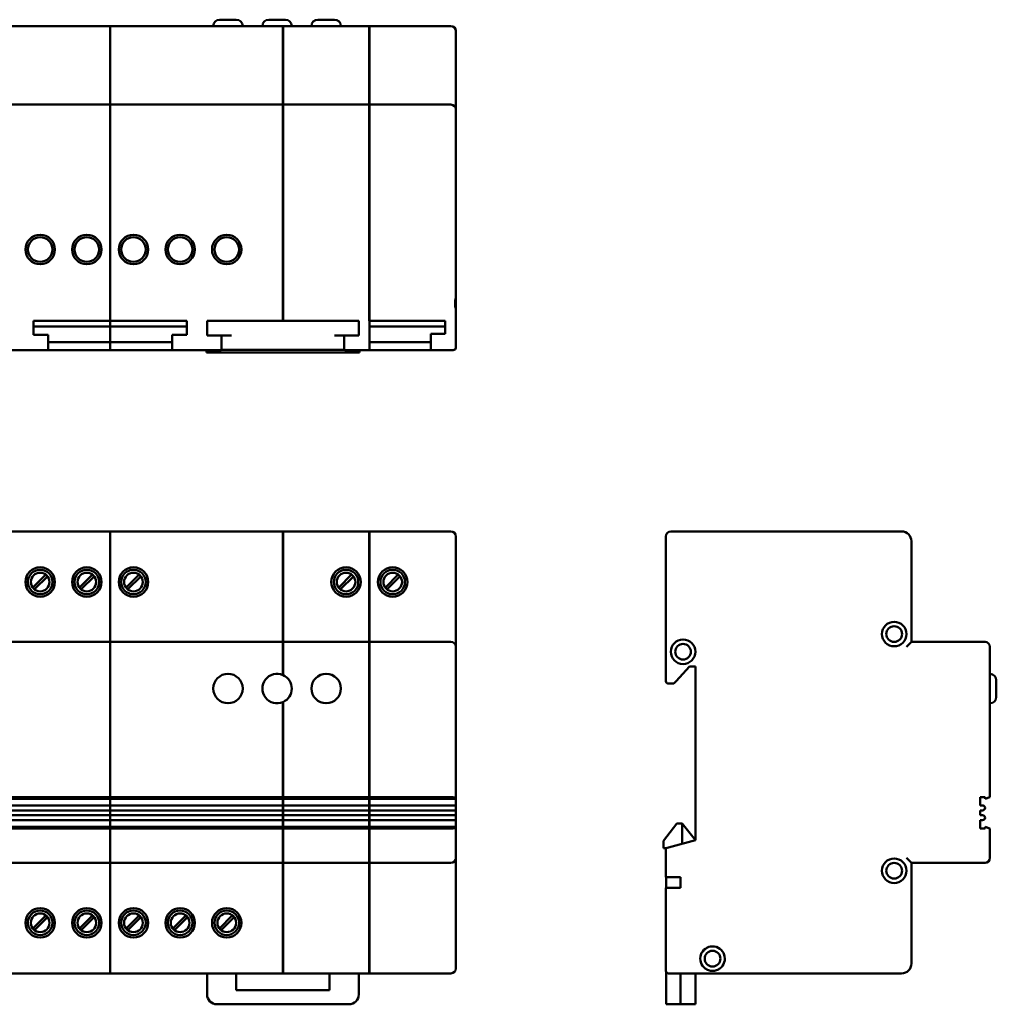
# Model space of a CAD drawing. Header units: millimetres. Extents: x 24 to 400, y 71 to 272.
# Tile 2 of 2: x 201 to 400, y 71 to 272. Entities that reach past the tile are written whole.
import ezdxf

# ---------------------------------------------------------------- set-up
doc = ezdxf.new("R2010")
doc.units = ezdxf.units.MM
doc.layers.add('Viditelné hrany(CSN)', color=7, linetype='Continuous', lineweight=50)

msp = doc.modelspace()

# ---------------------------------------------------------------- linework, layer by layer
at = {"layer": 'Viditelné hrany(CSN)'}
for p, q in [((241.44, 271.71), (244.84, 271.71)), ((251.44, 271.71), (254.84, 271.71)), ((261.44, 271.71), (264.84, 271.71)), ((219.11, 270.41), (183.96, 270.41)), ((219.11, 270.41), (219.11, 269.41)), ((219.16, 270.36), (219.11, 270.36)), ((219.11, 254.41), (219.11, 269.41)), ((219.16, 269.41), (219.16, 270.41)), ((254.31, 270.41), (219.16, 270.41)), ((219.16, 269.41), (219.16, 254.41)), ((254.31, 270.41), (254.31, 269.41)), ((254.31, 270.41), (254.36, 270.41)), ((254.36, 270.36), (254.31, 270.36)), ((254.31, 254.41), (254.31, 269.41)), ((254.36, 269.41), (254.36, 270.41)), ((271.91, 270.41), (254.36, 270.41)), ((254.36, 269.41), (254.36, 254.41)), ((271.91, 270.41), (271.91, 269.41)), ((271.96, 270.36), (271.91, 270.36)), ((271.91, 254.41), (271.91, 269.41)), ((271.96, 269.41), (271.96, 270.41)), ((288.54, 270.41), (271.96, 270.41)), ((271.96, 269.41), (271.96, 254.41)), ((289.54, 253.41), (289.54, 269.41)), ((219.11, 254.41), (183.96, 254.41)), ((219.11, 254.41), (219.11, 252.41)), ((219.16, 254.36), (219.11, 254.36)), ((219.16, 252.41), (219.16, 254.41)), ((254.31, 254.41), (219.16, 254.41)), ((254.31, 254.41), (254.31, 252.41)), ((254.36, 254.36), (254.31, 254.36)), ((254.36, 252.41), (254.36, 254.41)), ((271.91, 254.41), (254.36, 254.41)), ((271.91, 254.41), (271.91, 252.41)), ((271.96, 254.36), (271.91, 254.36)), ((271.96, 252.41), (271.96, 254.41)), ((288.54, 254.41), (271.96, 254.41)), ((289.54, 253.41), (289.54, 252.41)), ((219.11, 210.41), (219.11, 252.41)), ((219.16, 252.41), (219.16, 210.41)), ((254.31, 210.41), (254.31, 252.41)), ((254.36, 252.41), (254.36, 210.41)), ((271.91, 210.41), (271.91, 252.41)), ((271.96, 252.41), (271.96, 210.41)), ((289.54, 215.41), (289.54, 252.41)), ((289.54, 215.41), (289.54, 212.41)), ((289.54, 204.91), (289.54, 212.41)), ((203.54, 210.41), (219.11, 210.41)), ((203.54, 207.51), (203.54, 210.41)), ((219.11, 209.21), (203.54, 209.21)), ((219.16, 210.46), (219.11, 210.46)), ((219.11, 209.21), (219.11, 210.41)), ((219.11, 206.01), (219.11, 209.21)), ((219.16, 209.19), (219.11, 209.19)), ((219.16, 210.41), (234.74, 210.41)), ((219.16, 210.41), (219.16, 209.21)), ((234.74, 209.21), (219.16, 209.21)), ((219.16, 209.21), (219.16, 206.01)), ((234.74, 210.41), (234.74, 207.51)), ((238.89, 210.41), (240.89, 210.41)), ((238.89, 210.41), (238.89, 207.41)), ((240.89, 210.41), (267.79, 210.41)), ((254.36, 210.46), (254.31, 210.46)), ((267.79, 210.41), (269.79, 210.41)), ((269.79, 207.41), (269.79, 210.41)), ((271.91, 210.45), (271.96, 210.45)), ((271.94, 210.41), (271.91, 210.41)), ((271.94, 204.91), (271.94, 210.41)), ((271.96, 209.19), (271.94, 209.19)), ((271.96, 210.41), (287.39, 210.41)), ((271.96, 210.41), (271.96, 209.21)), ((287.39, 209.21), (271.96, 209.21)), ((271.96, 209.21), (271.96, 206.01)), ((287.39, 210.41), (287.39, 207.71)), ((206.54, 207.51), (203.54, 207.51)), ((206.54, 207.51), (206.54, 204.91)), ((234.74, 207.51), (231.74, 207.51)), ((231.74, 204.91), (231.74, 207.51)), ((240.89, 207.41), (238.89, 207.41)), ((240.89, 207.41), (243.84, 207.41)), ((241.84, 207.41), (241.84, 204.46)), ((264.84, 207.41), (267.79, 207.41)), ((266.84, 204.46), (266.84, 207.41)), ((269.79, 207.41), (267.79, 207.41)), ((287.39, 207.71), (284.44, 207.71)), ((284.44, 207.71), (284.44, 204.91)), ((219.11, 206.01), (206.54, 206.01)), ((206.54, 204.41), (206.54, 204.91)), ((219.11, 204.91), (219.11, 206.01)), ((219.16, 205.99), (219.11, 205.99)), ((219.11, 204.91), (219.11, 204.41)), ((231.74, 206.01), (219.16, 206.01)), ((219.16, 206.01), (219.16, 204.91)), ((219.16, 204.41), (219.16, 204.91)), ((231.74, 204.91), (231.74, 204.41)), ((271.96, 205.99), (271.94, 205.99)), ((271.94, 204.91), (271.94, 204.41)), ((284.44, 206.01), (271.96, 206.01)), ((271.96, 206.01), (271.96, 204.91)), ((271.96, 204.41), (271.96, 204.91)), ((284.44, 204.41), (284.44, 204.91)), ((206.54, 204.41), (196.54, 204.41)), ((206.54, 204.41), (219.11, 204.41)), ((219.16, 204.46), (219.11, 204.46)), ((219.16, 204.41), (231.74, 204.41)), ((241.74, 204.41), (231.74, 204.41)), ((238.74, 204.41), (238.74, 203.91)), ((238.74, 203.91), (269.94, 203.91)), ((241.84, 204.46), (241.74, 204.46)), ((241.74, 204.41), (241.74, 204.46)), ((243.84, 204.46), (241.84, 204.46)), ((243.84, 204.46), (264.84, 204.46)), ((266.84, 204.46), (264.84, 204.46)), ((266.94, 204.46), (266.84, 204.46)), ((266.94, 204.46), (266.94, 204.41)), ((271.94, 204.41), (266.94, 204.41)), ((269.94, 203.91), (269.94, 204.41)), ((271.96, 204.46), (271.94, 204.46)), ((271.96, 204.41), (284.44, 204.41)), ((284.44, 204.41), (288.54, 204.41)), ((289.04, 204.41), (288.54, 204.41)), ((219.11, 167.5), (183.96, 167.5)), ((219.11, 167.5), (219.11, 165.5)), ((219.16, 167.45), (219.11, 167.45)), ((254.31, 167.5), (219.16, 167.5)), ((219.16, 165.5), (219.16, 167.5)), ((254.31, 167.5), (254.31, 165.5)), ((254.36, 167.45), (254.31, 167.45)), ((271.91, 167.5), (254.36, 167.5)), ((254.36, 165.5), (254.36, 167.5)), ((271.91, 167.5), (271.91, 165.5)), ((271.96, 167.45), (271.91, 167.45)), ((288.54, 167.5), (271.96, 167.5)), ((271.96, 165.5), (271.96, 167.5)), ((289.54, 166.5), (289.54, 165.5)), ((332.34, 166.5), (332.34, 137)), ((380.34, 167.5), (333.34, 167.5)), ((219.11, 145), (219.11, 165.5)), ((219.16, 165.5), (219.16, 145)), ((254.31, 145), (254.31, 165.5)), ((254.36, 165.5), (254.36, 145)), ((271.96, 165.58), (271.91, 165.58)), ((271.91, 145), (271.91, 165.5)), ((271.96, 165.5), (271.96, 145)), ((289.54, 146.6), (289.54, 165.5)), ((382.34, 145), (382.34, 165.5)), ((203.53, 156.2), (205.89, 158.56)), ((205.96, 158.63), (205.99, 158.66)), ((213.03, 156.2), (215.39, 158.56)), ((215.46, 158.63), (215.49, 158.66)), ((222.53, 156.2), (224.89, 158.56)), ((224.96, 158.63), (224.99, 158.66)), ((265.83, 156.2), (268.19, 158.56)), ((268.26, 158.63), (268.29, 158.66)), ((275.33, 156.2), (277.69, 158.56)), ((277.76, 158.63), (277.79, 158.66)), ((206.24, 158.2), (203.89, 155.85)), ((206.35, 158.31), (206.32, 158.27)), ((215.74, 158.2), (213.39, 155.85)), ((215.85, 158.31), (215.82, 158.27)), ((225.24, 158.2), (222.89, 155.85)), ((225.35, 158.31), (225.32, 158.27)), ((268.54, 158.2), (266.19, 155.85)), ((268.65, 158.31), (268.62, 158.27)), ((278.04, 158.2), (275.69, 155.85)), ((278.15, 158.31), (278.12, 158.27)), ((203.43, 156.1), (203.46, 156.13)), ((203.82, 155.77), (203.78, 155.74)), ((212.93, 156.1), (212.96, 156.13)), ((213.32, 155.77), (213.28, 155.74)), ((222.43, 156.1), (222.46, 156.13)), ((222.82, 155.77), (222.78, 155.74)), ((265.73, 156.1), (265.76, 156.13)), ((266.12, 155.77), (266.08, 155.74)), ((275.23, 156.1), (275.26, 156.13)), ((275.62, 155.77), (275.58, 155.74)), ((289.54, 144), (289.54, 146.6)), ((219.11, 145), (183.96, 145)), ((219.11, 145), (219.11, 144)), ((219.16, 144.95), (219.11, 144.95)), ((219.16, 144), (219.16, 145)), ((254.31, 145), (219.16, 145)), ((254.31, 145), (254.31, 144)), ((254.36, 144.95), (254.31, 144.95)), ((254.36, 144), (254.36, 145)), ((271.91, 145), (254.36, 145)), ((271.91, 145), (271.91, 144)), ((271.96, 144.95), (271.91, 144.95)), ((271.96, 144), (271.96, 145)), ((288.54, 145), (271.96, 145)), ((382.34, 145), (381.34, 144)), ((397.34, 145), (382.34, 145)), ((219.11, 113.4), (219.11, 144)), ((219.16, 144), (219.16, 113.4)), ((254.31, 138.26), (254.31, 144)), ((254.36, 144), (254.36, 138.24)), ((271.91, 113.4), (271.91, 144)), ((271.96, 144), (271.96, 113.4)), ((289.54, 113.4), (289.54, 144)), ((398.34, 113.4), (398.34, 144)), ((334.4, 137), (337.14, 140)), ((337.14, 140), (338.34, 140)), ((338.34, 140), (338.34, 104.6)), ((333.34, 136.5), (332.84, 136.5)), ((333.34, 136.5), (333.94, 136.5)), ((334.4, 137), (333.94, 136.5)), ((399.64, 137.2), (399.64, 133.8)), ((254.31, 113.4), (254.31, 132.74)), ((254.36, 132.76), (254.36, 113.4)), ((183.96, 113.4), (219.11, 113.4)), ((219.11, 113.05), (183.96, 113.05)), ((219.16, 113.44), (219.11, 113.44)), ((219.11, 113.05), (219.11, 113.4)), ((219.16, 113.12), (219.11, 113.12)), ((219.11, 111.7), (219.11, 113.05)), ((219.16, 113.4), (219.16, 113.05)), ((219.16, 113.4), (254.31, 113.4)), ((219.16, 113.05), (219.16, 111.7)), ((254.31, 113.05), (219.16, 113.05)), ((254.36, 113.44), (254.31, 113.44)), ((254.31, 113.05), (254.31, 113.4)), ((254.36, 113.12), (254.31, 113.12)), ((254.31, 111.7), (254.31, 113.05)), ((254.36, 113.4), (254.36, 113.05)), ((254.36, 113.4), (271.91, 113.4)), ((254.36, 113.05), (254.36, 111.7)), ((271.91, 113.05), (254.36, 113.05)), ((271.96, 113.44), (271.91, 113.44)), ((271.91, 113.05), (271.91, 113.4)), ((271.96, 113.12), (271.91, 113.12)), ((271.91, 111.7), (271.91, 113.05)), ((271.96, 113.4), (271.96, 113.05)), ((271.96, 113.4), (288.54, 113.4)), ((271.96, 113.05), (271.96, 111.7)), ((289.54, 113.05), (271.96, 113.05)), ((289.54, 113.05), (289.54, 113.4)), ((289.54, 113.05), (289.54, 111.7)), ((396.34, 111.7), (396.34, 113.4)), ((396.34, 113.4), (397.34, 113.4)), ((397.34, 113.4), (397.34, 113.05)), ((398.34, 113.4), (397.34, 113.05)), ((219.11, 111.7), (183.96, 111.7)), ((183.96, 110.7), (219.11, 110.7)), ((219.11, 111.7), (219.11, 110.7)), ((219.16, 111.65), (219.11, 111.65)), ((219.16, 110.75), (219.11, 110.75)), ((219.11, 109.7), (219.11, 110.7)), ((219.16, 110.7), (219.16, 111.7)), ((254.31, 111.7), (219.16, 111.7)), ((219.16, 110.7), (219.16, 109.7)), ((219.16, 110.7), (254.31, 110.7)), ((254.31, 111.7), (254.31, 110.7)), ((254.36, 111.65), (254.31, 111.65)), ((254.36, 110.75), (254.31, 110.75)), ((254.31, 109.7), (254.31, 110.7)), ((254.36, 110.7), (254.36, 111.7)), ((271.91, 111.7), (254.36, 111.7)), ((254.36, 110.7), (254.36, 109.7)), ((254.36, 110.7), (271.91, 110.7)), ((271.91, 111.7), (271.91, 110.7)), ((271.96, 111.65), (271.91, 111.65)), ((271.96, 110.75), (271.91, 110.75)), ((271.91, 109.7), (271.91, 110.7)), ((271.96, 110.7), (271.96, 111.7)), ((289.54, 111.7), (271.96, 111.7)), ((271.96, 110.7), (271.96, 109.7)), ((271.96, 110.7), (289.54, 110.7)), ((289.54, 111.7), (289.54, 110.7)), ((289.54, 110.7), (289.54, 109.7)), ((396.84, 111.7), (396.34, 111.7)), ((396.34, 109.7), (396.34, 110.7)), ((396.34, 110.7), (396.84, 110.7)), ((219.11, 109.7), (183.96, 109.7)), ((183.96, 108.7), (219.11, 108.7)), ((219.11, 109.7), (219.11, 108.7)), ((219.16, 109.65), (219.11, 109.65)), ((219.16, 108.75), (219.11, 108.75)), ((219.11, 107.35), (219.11, 108.7)), ((219.16, 108.7), (219.16, 109.7)), ((254.31, 109.7), (219.16, 109.7)), ((219.16, 108.7), (219.16, 107.35)), ((219.16, 108.7), (254.31, 108.7)), ((254.31, 109.7), (254.31, 108.7)), ((254.36, 109.65), (254.31, 109.65)), ((254.36, 108.75), (254.31, 108.75)), ((254.31, 107.35), (254.31, 108.7)), ((254.36, 108.7), (254.36, 109.7)), ((271.91, 109.7), (254.36, 109.7)), ((254.36, 108.7), (254.36, 107.35)), ((254.36, 108.7), (271.91, 108.7)), ((271.91, 109.7), (271.91, 108.7)), ((271.96, 109.65), (271.91, 109.65)), ((271.96, 108.75), (271.91, 108.75)), ((271.91, 107.35), (271.91, 108.7)), ((271.96, 108.7), (271.96, 109.7)), ((289.54, 109.7), (271.96, 109.7)), ((271.96, 108.7), (271.96, 107.35)), ((271.96, 108.7), (289.54, 108.7)), ((289.54, 109.7), (289.54, 108.7)), ((289.54, 108.7), (289.54, 107.35)), ((396.84, 109.7), (396.34, 109.7)), ((396.34, 107), (396.34, 108.7)), ((396.34, 108.7), (396.84, 108.7)), ((219.11, 107.35), (183.96, 107.35)), ((219.11, 107), (183.96, 107)), ((219.11, 107), (219.11, 107.35)), ((219.16, 107.28), (219.11, 107.28)), ((219.11, 101), (219.11, 107)), ((219.16, 106.97), (219.11, 106.97)), ((219.16, 107.35), (219.16, 107)), ((254.31, 107.35), (219.16, 107.35)), ((219.16, 107), (219.16, 101)), ((254.31, 107), (219.16, 107)), ((254.31, 107), (254.31, 107.35)), ((254.36, 107.28), (254.31, 107.28)), ((254.31, 101), (254.31, 107)), ((254.36, 106.97), (254.31, 106.97)), ((254.36, 107.35), (254.36, 107)), ((271.91, 107.35), (254.36, 107.35)), ((254.36, 107), (254.36, 101)), ((271.91, 107), (254.36, 107)), ((271.91, 107), (271.91, 107.35)), ((271.96, 107.28), (271.91, 107.28)), ((271.91, 101), (271.91, 107)), ((271.96, 106.97), (271.91, 106.97)), ((271.96, 107.35), (271.96, 107)), ((289.54, 107.35), (271.96, 107.35)), ((271.96, 107), (271.96, 101)), ((288.54, 107), (271.96, 107)), ((289.54, 107), (289.54, 107.35)), ((289.54, 101), (289.54, 107)), ((331.84, 104.5), (334.54, 108)), ((334.54, 108), (335.64, 108)), ((335.64, 108), (335.64, 103.88)), ((338.34, 104.6), (335.64, 108)), ((397.34, 107), (396.34, 107)), ((397.34, 107.35), (398.34, 107)), ((397.34, 107.35), (397.34, 107)), ((398.34, 101), (398.34, 107)), ((331.84, 103), (331.84, 104.5)), ((338.34, 104.6), (332.84, 103.13)), ((332.34, 103), (331.84, 103)), ((332.34, 103), (332.84, 103.13)), ((332.34, 103), (332.34, 97.1)), ((219.11, 101), (219.11, 100)), ((219.16, 100), (219.16, 101)), ((254.31, 101), (254.31, 100)), ((254.36, 100), (254.36, 101)), ((271.91, 101), (271.91, 100)), ((271.96, 100), (271.96, 101)), ((289.54, 98.4), (289.54, 101)), ((382.34, 100), (381.34, 101)), ((183.96, 100), (219.11, 100)), ((219.16, 100.05), (219.11, 100.05)), ((219.11, 79.5), (219.11, 100)), ((219.16, 100), (219.16, 79.5)), ((219.16, 100), (254.31, 100)), ((254.36, 100.05), (254.31, 100.05)), ((254.31, 79.5), (254.31, 100)), ((254.36, 100), (254.36, 79.5)), ((254.36, 100), (271.91, 100)), ((271.96, 100.05), (271.91, 100.05)), ((271.91, 79.5), (271.91, 100)), ((271.96, 100), (271.96, 79.5)), ((271.96, 100), (288.54, 100)), ((289.54, 79.5), (289.54, 98.4)), ((382.34, 79.5), (382.34, 100)), ((382.34, 100), (397.34, 100)), ((332.84, 97.1), (332.34, 97.1)), ((332.39, 97.1), (332.39, 94.9)), ((332.84, 97.1), (335.34, 97.1)), ((335.34, 94.9), (335.34, 97.1)), ((332.39, 94.9), (332.34, 94.9)), ((332.34, 94.68), (332.34, 94.9)), ((332.34, 94.68), (332.34, 78.5)), ((332.84, 94.9), (332.39, 94.9)), ((332.39, 94.9), (332.39, 94.77)), ((335.34, 94.9), (332.84, 94.9)), ((203.53, 86.8), (205.89, 89.16)), ((206.24, 88.8), (203.89, 86.45)), ((205.96, 89.23), (205.99, 89.26)), ((206.35, 88.91), (206.32, 88.87)), ((213.03, 86.8), (215.39, 89.16)), ((215.74, 88.8), (213.39, 86.45)), ((215.46, 89.23), (215.49, 89.26)), ((215.85, 88.91), (215.82, 88.87)), ((222.53, 86.8), (224.89, 89.16)), ((225.24, 88.8), (222.89, 86.45)), ((224.96, 89.23), (224.99, 89.26)), ((225.35, 88.91), (225.32, 88.87)), ((232.03, 86.8), (234.39, 89.16)), ((234.74, 88.8), (232.39, 86.45)), ((234.46, 89.23), (234.49, 89.26)), ((234.85, 88.91), (234.82, 88.87)), ((241.53, 86.8), (243.89, 89.16)), ((244.24, 88.8), (241.89, 86.45)), ((243.96, 89.23), (243.99, 89.26)), ((244.35, 88.91), (244.32, 88.87)), ((203.43, 86.7), (203.46, 86.73)), ((203.82, 86.37), (203.78, 86.34)), ((212.93, 86.7), (212.96, 86.73)), ((213.32, 86.37), (213.28, 86.34)), ((222.43, 86.7), (222.46, 86.73)), ((222.82, 86.37), (222.78, 86.34)), ((231.93, 86.7), (231.96, 86.73)), ((232.32, 86.37), (232.28, 86.34)), ((241.43, 86.7), (241.46, 86.73)), ((241.82, 86.37), (241.78, 86.34)), ((219.11, 79.5), (219.11, 77.5)), ((219.16, 77.5), (219.16, 79.5)), ((254.31, 79.5), (254.31, 77.5)), ((254.36, 77.5), (254.36, 79.5)), ((271.91, 79.5), (271.91, 77.5)), ((271.96, 77.5), (271.96, 79.5)), ((289.54, 79.5), (289.54, 78.5)), ((332.34, 78), (332.34, 78.5)), ((183.96, 77.5), (219.11, 77.5)), ((219.16, 77.55), (219.11, 77.55)), ((219.16, 77.5), (254.31, 77.5)), ((238.89, 77.5), (238.89, 73.2)), ((244.84, 74.1), (244.84, 77.5)), ((254.36, 77.55), (254.31, 77.55)), ((254.36, 77.5), (271.91, 77.5)), ((263.84, 77.5), (263.84, 74.1)), ((269.79, 73.2), (269.79, 77.5)), ((271.96, 77.55), (271.91, 77.55)), ((271.94, 77.5), (271.91, 77.5)), ((271.94, 77.5), (271.94, 77.55)), ((271.96, 77.5), (288.54, 77.5)), ((332.39, 77.78), (332.39, 73.2)), ((332.84, 77.5), (380.34, 77.5)), ((335.34, 77.5), (335.34, 73.2)), ((338.34, 77.5), (338.34, 73.2)), ((263.84, 74.1), (244.84, 74.1)), ((332.39, 71.2), (332.39, 73.2)), ((335.34, 71.2), (335.34, 73.2)), ((338.34, 73.2), (338.34, 71.2)), ((240.89, 71.2), (267.79, 71.2)), ((332.39, 71.2), (335.34, 71.2)), ((335.34, 71.2), (338.34, 71.2))]:
    msp.add_line(p, q, dxfattribs=at)
for centre, radius in [((204.89, 224.91), 3), ((204.89, 224.91), 2.5), ((214.39, 224.91), 3), ((214.39, 224.91), 2.5), ((223.89, 224.91), 3), ((223.89, 224.91), 2.5), ((233.39, 224.91), 3), ((233.39, 224.91), 2.5), ((242.89, 224.91), 3), ((242.89, 224.91), 2.5), ((204.89, 157.2), 3), ((204.89, 157.2), 2.5), ((204.89, 157.2), 1.9), ((214.39, 157.2), 3), ((214.39, 157.2), 2.5), ((214.39, 157.2), 1.9), ((223.89, 157.2), 3), ((223.89, 157.2), 2.5), ((223.89, 157.2), 1.9), ((267.19, 157.2), 3), ((267.19, 157.2), 2.5), ((267.19, 157.2), 1.9), ((276.69, 157.2), 3), ((276.69, 157.2), 2.5), ((276.69, 157.2), 1.9), ((378.84, 146.6), 2.5), ((378.84, 146.6), 1.6), ((335.84, 143), 2.5), ((335.84, 143), 1.6), ((243.14, 135.5), 3), ((263.14, 135.5), 3), ((378.84, 98.4), 2.5), ((378.84, 98.4), 1.6), ((204.89, 87.8), 3), ((204.89, 87.8), 2.5), ((214.39, 87.8), 3), ((214.39, 87.8), 2.5), ((223.89, 87.8), 3), ((223.89, 87.8), 2.5), ((233.39, 87.8), 3), ((233.39, 87.8), 2.5), ((242.89, 87.8), 3), ((242.89, 87.8), 2.5), ((204.89, 87.8), 1.9), ((214.39, 87.8), 1.9), ((223.89, 87.8), 1.9), ((233.39, 87.8), 1.9), ((242.89, 87.8), 1.9), ((341.84, 80.5), 1.6)]:
    msp.add_circle(centre, radius, dxfattribs=at)
for centre, radius, start, end in [((241.44, 270.41), 1.3, 90, 180), ((244.84, 270.41), 1.3, 0, 90), ((251.44, 270.41), 1.3, 90, 180), ((254.84, 270.41), 1.3, 0, 90), ((261.44, 270.41), 1.3, 90, 180), ((264.84, 270.41), 1.3, 0, 90), ((288.54, 269.41), 1, 0, 90), ((288.54, 253.41), 1, 0, 90), ((289.04, 204.91), 0.5, 270, 0), ((288.54, 166.5), 1, 0, 90), ((333.34, 166.5), 1, 90, 180), ((380.34, 165.5), 2, 0, 90), ((204.89, 157.2), 1.83, 37.1482, 52.8518), ((214.39, 157.2), 1.83, 37.1482, 52.8518), ((223.89, 157.2), 1.83, 37.1482, 52.8518), ((267.19, 157.2), 1.83, 37.1482, 52.8518), ((276.69, 157.2), 1.83, 37.1482, 52.8518), ((204.89, 157.2), 1.83, 217.1482, 232.8518), ((214.39, 157.2), 1.83, 217.1482, 232.8518), ((223.89, 157.2), 1.83, 217.1482, 232.8518), ((267.19, 157.2), 1.83, 217.1482, 232.8518), ((276.69, 157.2), 1.83, 217.1482, 232.8518), ((288.54, 144), 1, 0, 90), ((397.34, 144), 1, 0, 90), ((253.14, 135.5), 3, 66.9418, 293.0582), ((398.34, 137.2), 1.3, 0, 90), ((253.14, 135.5), 3, 65.8998, 66.9418), ((253.14, 135.5), 3, 294.1002, 65.8998), ((332.84, 137), 0.5, 180, 270), ((253.14, 135.5), 3, 293.0582, 294.1002), ((398.34, 133.8), 1.3, 270, 0), ((396.84, 111.2), 0.5, 270, 90), ((396.84, 109.2), 0.5, 270, 90), ((288.54, 101), 1, 270, 0), ((397.34, 101), 1, 270, 0), ((204.89, 87.8), 1.83, 37.1482, 52.8518), ((214.39, 87.8), 1.83, 37.1482, 52.8518), ((223.89, 87.8), 1.83, 37.1482, 52.8518), ((233.39, 87.8), 1.83, 37.1482, 52.8518), ((242.89, 87.8), 1.83, 37.1482, 52.8518), ((204.89, 87.8), 1.83, 217.1482, 232.8518), ((214.39, 87.8), 1.83, 217.1482, 232.8518), ((223.89, 87.8), 1.83, 217.1482, 232.8518), ((233.39, 87.8), 1.83, 217.1482, 232.8518), ((242.89, 87.8), 1.83, 217.1482, 232.8518), ((341.84, 80.5), 2.5, 306.8699, 233.1301), ((288.54, 78.5), 1, 270, 0), ((380.34, 79.5), 2, 270, 0), ((332.84, 78), 0.5, 180, 270), ((240.89, 73.2), 2, 180, 270), ((267.79, 73.2), 2, 270, 0)]:
    msp.add_arc(centre, radius, start, end, dxfattribs=at)
for centre, major_axis, ratio, start_param, end_param in [((288.54, 113.05), (1, 0), 0.35, 0, 1.570796), ((288.54, 107.35), (-1, 0), 0.35, 1.570796, 3.141593), ((332.84, 94.68), (-0.5, 0), 0.45098, 4.712389, 6.283185)]:
    msp.add_ellipse(centre, major_axis=major_axis, ratio=ratio, start_param=start_param, end_param=end_param, dxfattribs=at)
for points, knots in [([(289.54, 212.41), (289.54, 212.61), (289.51, 212.83), (289.44, 213.35), (289.4, 213.64), (289.4, 214.18), (289.44, 214.48), (289.51, 214.99), (289.54, 215.21), (289.54, 215.41)], [0.1744496, 0.1744496, 0.1744496, 0.1744496, 0.2469898, 0.2469898, 0.3292854, 0.3292854, 0.4115811, 0.4115811, 0.4841213, 0.4841213, 0.4841213, 0.4841213]), ([(205.89, 158.56), (205.9, 158.57), (205.91, 158.58), (205.93, 158.59), (205.94, 158.6), (205.95, 158.61), (205.95, 158.62), (205.96, 158.63), (205.96, 158.63), (205.96, 158.63)], [0.04468253, 0.04468253, 0.04468253, 0.04468253, 0.04843845, 0.04843845, 0.0521717, 0.0521717, 0.05588073, 0.05588073, 0.05872773, 0.05872773, 0.05872773, 0.05872773]), ([(215.39, 158.56), (215.4, 158.57), (215.41, 158.58), (215.43, 158.59), (215.44, 158.6), (215.45, 158.61), (215.45, 158.62), (215.46, 158.63), (215.46, 158.63), (215.46, 158.63)], [0.04468253, 0.04468253, 0.04468253, 0.04468253, 0.04843845, 0.04843845, 0.0521717, 0.0521717, 0.05588073, 0.05588073, 0.05872773, 0.05872773, 0.05872773, 0.05872773]), ([(224.89, 158.56), (224.9, 158.57), (224.91, 158.58), (224.93, 158.59), (224.94, 158.6), (224.95, 158.61), (224.95, 158.62), (224.96, 158.63), (224.96, 158.63), (224.96, 158.63)], [0.04468253, 0.04468253, 0.04468253, 0.04468253, 0.04843845, 0.04843845, 0.0521717, 0.0521717, 0.05588073, 0.05588073, 0.05872773, 0.05872773, 0.05872773, 0.05872773]), ([(268.19, 158.56), (268.2, 158.57), (268.21, 158.58), (268.23, 158.59), (268.24, 158.6), (268.25, 158.61), (268.25, 158.62), (268.26, 158.63), (268.26, 158.63), (268.26, 158.63)], [0.04468253, 0.04468253, 0.04468253, 0.04468253, 0.04843845, 0.04843845, 0.0521717, 0.0521717, 0.05588073, 0.05588073, 0.05872773, 0.05872773, 0.05872773, 0.05872773]), ([(277.69, 158.56), (277.7, 158.57), (277.71, 158.58), (277.73, 158.59), (277.74, 158.6), (277.75, 158.61), (277.75, 158.62), (277.76, 158.63), (277.76, 158.63), (277.76, 158.63)], [0.04468253, 0.04468253, 0.04468253, 0.04468253, 0.04843845, 0.04843845, 0.0521717, 0.0521717, 0.05588073, 0.05588073, 0.05872773, 0.05872773, 0.05872773, 0.05872773]), ([(206.32, 158.27), (206.32, 158.27), (206.31, 158.27), (206.31, 158.27), (206.3, 158.26), (206.29, 158.25), (206.28, 158.24), (206.26, 158.22), (206.25, 158.21), (206.24, 158.2)], [0.00084328, 0.00084328, 0.00084328, 0.00084328, 0.00369028, 0.00369028, 0.00739931, 0.00739931, 0.01113256, 0.01113256, 0.01488848, 0.01488848, 0.01488848, 0.01488848]), ([(215.82, 158.27), (215.82, 158.27), (215.81, 158.27), (215.81, 158.27), (215.8, 158.26), (215.79, 158.25), (215.78, 158.24), (215.76, 158.22), (215.75, 158.21), (215.74, 158.2)], [0.00084328, 0.00084328, 0.00084328, 0.00084328, 0.00369028, 0.00369028, 0.00739931, 0.00739931, 0.01113256, 0.01113256, 0.01488848, 0.01488848, 0.01488848, 0.01488848]), ([(225.32, 158.27), (225.32, 158.27), (225.31, 158.27), (225.31, 158.27), (225.3, 158.26), (225.29, 158.25), (225.28, 158.24), (225.26, 158.22), (225.25, 158.21), (225.24, 158.2)], [0.00084328, 0.00084328, 0.00084328, 0.00084328, 0.00369028, 0.00369028, 0.00739931, 0.00739931, 0.01113256, 0.01113256, 0.01488848, 0.01488848, 0.01488848, 0.01488848]), ([(268.62, 158.27), (268.62, 158.27), (268.61, 158.27), (268.61, 158.27), (268.6, 158.26), (268.59, 158.25), (268.58, 158.24), (268.56, 158.22), (268.55, 158.21), (268.54, 158.2)], [0.00084328, 0.00084328, 0.00084328, 0.00084328, 0.00369028, 0.00369028, 0.00739931, 0.00739931, 0.01113256, 0.01113256, 0.01488848, 0.01488848, 0.01488848, 0.01488848]), ([(278.12, 158.27), (278.12, 158.27), (278.11, 158.27), (278.11, 158.27), (278.1, 158.26), (278.09, 158.25), (278.08, 158.24), (278.06, 158.22), (278.05, 158.21), (278.04, 158.2)], [0.00084328, 0.00084328, 0.00084328, 0.00084328, 0.00369028, 0.00369028, 0.00739931, 0.00739931, 0.01113256, 0.01113256, 0.01488848, 0.01488848, 0.01488848, 0.01488848]), ([(203.46, 156.13), (203.46, 156.13), (203.46, 156.13), (203.47, 156.14), (203.48, 156.14), (203.49, 156.15), (203.5, 156.16), (203.51, 156.18), (203.52, 156.19), (203.53, 156.2)], [0.00084328, 0.00084328, 0.00084328, 0.00084328, 0.00369028, 0.00369028, 0.00739931, 0.00739931, 0.01113256, 0.01113256, 0.01488848, 0.01488848, 0.01488848, 0.01488848]), ([(203.89, 155.85), (203.88, 155.84), (203.87, 155.83), (203.85, 155.81), (203.84, 155.8), (203.83, 155.79), (203.82, 155.78), (203.82, 155.78), (203.82, 155.78), (203.82, 155.77)], [0.04468253, 0.04468253, 0.04468253, 0.04468253, 0.04843845, 0.04843845, 0.0521717, 0.0521717, 0.05588073, 0.05588073, 0.05872773, 0.05872773, 0.05872773, 0.05872773]), ([(212.96, 156.13), (212.96, 156.13), (212.96, 156.13), (212.97, 156.14), (212.98, 156.14), (212.99, 156.15), (213, 156.16), (213.01, 156.18), (213.02, 156.19), (213.03, 156.2)], [0.00084328, 0.00084328, 0.00084328, 0.00084328, 0.00369028, 0.00369028, 0.00739931, 0.00739931, 0.01113256, 0.01113256, 0.01488848, 0.01488848, 0.01488848, 0.01488848]), ([(213.39, 155.85), (213.38, 155.84), (213.37, 155.83), (213.35, 155.81), (213.34, 155.8), (213.33, 155.79), (213.32, 155.78), (213.32, 155.78), (213.32, 155.78), (213.32, 155.77)], [0.04468253, 0.04468253, 0.04468253, 0.04468253, 0.04843845, 0.04843845, 0.0521717, 0.0521717, 0.05588073, 0.05588073, 0.05872773, 0.05872773, 0.05872773, 0.05872773]), ([(222.46, 156.13), (222.46, 156.13), (222.46, 156.13), (222.47, 156.14), (222.48, 156.14), (222.49, 156.15), (222.5, 156.16), (222.51, 156.18), (222.52, 156.19), (222.53, 156.2)], [0.00084328, 0.00084328, 0.00084328, 0.00084328, 0.00369028, 0.00369028, 0.00739931, 0.00739931, 0.01113256, 0.01113256, 0.01488848, 0.01488848, 0.01488848, 0.01488848]), ([(222.89, 155.85), (222.88, 155.84), (222.87, 155.83), (222.85, 155.81), (222.84, 155.8), (222.83, 155.79), (222.82, 155.78), (222.82, 155.78), (222.82, 155.78), (222.82, 155.77)], [0.04468253, 0.04468253, 0.04468253, 0.04468253, 0.04843845, 0.04843845, 0.0521717, 0.0521717, 0.05588073, 0.05588073, 0.05872773, 0.05872773, 0.05872773, 0.05872773]), ([(265.76, 156.13), (265.76, 156.13), (265.76, 156.13), (265.77, 156.14), (265.78, 156.14), (265.79, 156.15), (265.8, 156.16), (265.81, 156.18), (265.82, 156.19), (265.83, 156.2)], [0.00084328, 0.00084328, 0.00084328, 0.00084328, 0.00369028, 0.00369028, 0.00739931, 0.00739931, 0.01113256, 0.01113256, 0.01488848, 0.01488848, 0.01488848, 0.01488848]), ([(266.19, 155.85), (266.18, 155.84), (266.17, 155.83), (266.15, 155.81), (266.14, 155.8), (266.13, 155.79), (266.12, 155.78), (266.12, 155.78), (266.12, 155.78), (266.12, 155.77)], [0.04468253, 0.04468253, 0.04468253, 0.04468253, 0.04843845, 0.04843845, 0.0521717, 0.0521717, 0.05588073, 0.05588073, 0.05872773, 0.05872773, 0.05872773, 0.05872773]), ([(275.26, 156.13), (275.26, 156.13), (275.26, 156.13), (275.27, 156.14), (275.28, 156.14), (275.29, 156.15), (275.3, 156.16), (275.31, 156.18), (275.32, 156.19), (275.33, 156.2)], [0.00084328, 0.00084328, 0.00084328, 0.00084328, 0.00369028, 0.00369028, 0.00739931, 0.00739931, 0.01113256, 0.01113256, 0.01488848, 0.01488848, 0.01488848, 0.01488848]), ([(275.69, 155.85), (275.68, 155.84), (275.67, 155.83), (275.65, 155.81), (275.64, 155.8), (275.63, 155.79), (275.62, 155.78), (275.62, 155.78), (275.62, 155.78), (275.62, 155.77)], [0.04468253, 0.04468253, 0.04468253, 0.04468253, 0.04843845, 0.04843845, 0.0521717, 0.0521717, 0.05588073, 0.05588073, 0.05872773, 0.05872773, 0.05872773, 0.05872773]), ([(205.89, 89.16), (205.9, 89.17), (205.91, 89.18), (205.93, 89.19), (205.94, 89.2), (205.95, 89.21), (205.95, 89.22), (205.96, 89.23), (205.96, 89.23), (205.96, 89.23)], [0.04468253, 0.04468253, 0.04468253, 0.04468253, 0.04843845, 0.04843845, 0.0521717, 0.0521717, 0.05588073, 0.05588073, 0.05872773, 0.05872773, 0.05872773, 0.05872773]), ([(206.32, 88.87), (206.32, 88.87), (206.31, 88.87), (206.31, 88.87), (206.3, 88.86), (206.29, 88.85), (206.28, 88.84), (206.26, 88.82), (206.25, 88.81), (206.24, 88.8)], [0.00084328, 0.00084328, 0.00084328, 0.00084328, 0.00369028, 0.00369028, 0.00739931, 0.00739931, 0.01113256, 0.01113256, 0.01488848, 0.01488848, 0.01488848, 0.01488848]), ([(215.39, 89.16), (215.4, 89.17), (215.41, 89.18), (215.43, 89.19), (215.44, 89.2), (215.45, 89.21), (215.45, 89.22), (215.46, 89.23), (215.46, 89.23), (215.46, 89.23)], [0.04468253, 0.04468253, 0.04468253, 0.04468253, 0.04843845, 0.04843845, 0.0521717, 0.0521717, 0.05588073, 0.05588073, 0.05872773, 0.05872773, 0.05872773, 0.05872773]), ([(215.82, 88.87), (215.82, 88.87), (215.81, 88.87), (215.81, 88.87), (215.8, 88.86), (215.79, 88.85), (215.78, 88.84), (215.76, 88.82), (215.75, 88.81), (215.74, 88.8)], [0.00084328, 0.00084328, 0.00084328, 0.00084328, 0.00369028, 0.00369028, 0.00739931, 0.00739931, 0.01113256, 0.01113256, 0.01488848, 0.01488848, 0.01488848, 0.01488848]), ([(224.89, 89.16), (224.9, 89.17), (224.91, 89.18), (224.93, 89.19), (224.94, 89.2), (224.95, 89.21), (224.95, 89.22), (224.96, 89.23), (224.96, 89.23), (224.96, 89.23)], [0.04468253, 0.04468253, 0.04468253, 0.04468253, 0.04843845, 0.04843845, 0.0521717, 0.0521717, 0.05588073, 0.05588073, 0.05872773, 0.05872773, 0.05872773, 0.05872773]), ([(225.32, 88.87), (225.32, 88.87), (225.31, 88.87), (225.31, 88.87), (225.3, 88.86), (225.29, 88.85), (225.28, 88.84), (225.26, 88.82), (225.25, 88.81), (225.24, 88.8)], [0.00084328, 0.00084328, 0.00084328, 0.00084328, 0.00369028, 0.00369028, 0.00739931, 0.00739931, 0.01113256, 0.01113256, 0.01488848, 0.01488848, 0.01488848, 0.01488848]), ([(234.39, 89.16), (234.4, 89.17), (234.41, 89.18), (234.43, 89.19), (234.44, 89.2), (234.45, 89.21), (234.45, 89.22), (234.46, 89.23), (234.46, 89.23), (234.46, 89.23)], [0.04468253, 0.04468253, 0.04468253, 0.04468253, 0.04843845, 0.04843845, 0.0521717, 0.0521717, 0.05588073, 0.05588073, 0.05872773, 0.05872773, 0.05872773, 0.05872773]), ([(234.82, 88.87), (234.82, 88.87), (234.81, 88.87), (234.81, 88.87), (234.8, 88.86), (234.79, 88.85), (234.78, 88.84), (234.76, 88.82), (234.75, 88.81), (234.74, 88.8)], [0.00084328, 0.00084328, 0.00084328, 0.00084328, 0.00369028, 0.00369028, 0.00739931, 0.00739931, 0.01113256, 0.01113256, 0.01488848, 0.01488848, 0.01488848, 0.01488848]), ([(243.89, 89.16), (243.9, 89.17), (243.91, 89.18), (243.93, 89.19), (243.94, 89.2), (243.95, 89.21), (243.95, 89.22), (243.96, 89.23), (243.96, 89.23), (243.96, 89.23)], [0.04468253, 0.04468253, 0.04468253, 0.04468253, 0.04843845, 0.04843845, 0.0521717, 0.0521717, 0.05588073, 0.05588073, 0.05872773, 0.05872773, 0.05872773, 0.05872773]), ([(244.32, 88.87), (244.32, 88.87), (244.31, 88.87), (244.31, 88.87), (244.3, 88.86), (244.29, 88.85), (244.28, 88.84), (244.26, 88.82), (244.25, 88.81), (244.24, 88.8)], [0.00084328, 0.00084328, 0.00084328, 0.00084328, 0.00369028, 0.00369028, 0.00739931, 0.00739931, 0.01113256, 0.01113256, 0.01488848, 0.01488848, 0.01488848, 0.01488848]), ([(203.46, 86.73), (203.46, 86.73), (203.46, 86.73), (203.47, 86.74), (203.48, 86.74), (203.49, 86.75), (203.5, 86.76), (203.51, 86.78), (203.52, 86.79), (203.53, 86.8)], [0.00084328, 0.00084328, 0.00084328, 0.00084328, 0.00369028, 0.00369028, 0.00739931, 0.00739931, 0.01113256, 0.01113256, 0.01488848, 0.01488848, 0.01488848, 0.01488848]), ([(203.89, 86.45), (203.88, 86.44), (203.87, 86.43), (203.85, 86.41), (203.84, 86.4), (203.83, 86.39), (203.82, 86.38), (203.82, 86.38), (203.82, 86.38), (203.82, 86.37)], [0.04468253, 0.04468253, 0.04468253, 0.04468253, 0.04843845, 0.04843845, 0.0521717, 0.0521717, 0.05588073, 0.05588073, 0.05872773, 0.05872773, 0.05872773, 0.05872773]), ([(212.96, 86.73), (212.96, 86.73), (212.96, 86.73), (212.97, 86.74), (212.98, 86.74), (212.99, 86.75), (213, 86.76), (213.01, 86.78), (213.02, 86.79), (213.03, 86.8)], [0.00084328, 0.00084328, 0.00084328, 0.00084328, 0.00369028, 0.00369028, 0.00739931, 0.00739931, 0.01113256, 0.01113256, 0.01488848, 0.01488848, 0.01488848, 0.01488848]), ([(213.39, 86.45), (213.38, 86.44), (213.37, 86.43), (213.35, 86.41), (213.34, 86.4), (213.33, 86.39), (213.32, 86.38), (213.32, 86.38), (213.32, 86.38), (213.32, 86.37)], [0.04468253, 0.04468253, 0.04468253, 0.04468253, 0.04843845, 0.04843845, 0.0521717, 0.0521717, 0.05588073, 0.05588073, 0.05872773, 0.05872773, 0.05872773, 0.05872773]), ([(222.46, 86.73), (222.46, 86.73), (222.46, 86.73), (222.47, 86.74), (222.48, 86.74), (222.49, 86.75), (222.5, 86.76), (222.51, 86.78), (222.52, 86.79), (222.53, 86.8)], [0.00084328, 0.00084328, 0.00084328, 0.00084328, 0.00369028, 0.00369028, 0.00739931, 0.00739931, 0.01113256, 0.01113256, 0.01488848, 0.01488848, 0.01488848, 0.01488848]), ([(222.89, 86.45), (222.88, 86.44), (222.87, 86.43), (222.85, 86.41), (222.84, 86.4), (222.83, 86.39), (222.82, 86.38), (222.82, 86.38), (222.82, 86.38), (222.82, 86.37)], [0.04468253, 0.04468253, 0.04468253, 0.04468253, 0.04843845, 0.04843845, 0.0521717, 0.0521717, 0.05588073, 0.05588073, 0.05872773, 0.05872773, 0.05872773, 0.05872773]), ([(231.96, 86.73), (231.96, 86.73), (231.96, 86.73), (231.97, 86.74), (231.98, 86.74), (231.99, 86.75), (232, 86.76), (232.01, 86.78), (232.02, 86.79), (232.03, 86.8)], [0.00084328, 0.00084328, 0.00084328, 0.00084328, 0.00369028, 0.00369028, 0.00739931, 0.00739931, 0.01113256, 0.01113256, 0.01488848, 0.01488848, 0.01488848, 0.01488848]), ([(232.39, 86.45), (232.38, 86.44), (232.37, 86.43), (232.35, 86.41), (232.34, 86.4), (232.33, 86.39), (232.32, 86.38), (232.32, 86.38), (232.32, 86.38), (232.32, 86.37)], [0.04468253, 0.04468253, 0.04468253, 0.04468253, 0.04843845, 0.04843845, 0.0521717, 0.0521717, 0.05588073, 0.05588073, 0.05872773, 0.05872773, 0.05872773, 0.05872773]), ([(241.46, 86.73), (241.46, 86.73), (241.46, 86.73), (241.47, 86.74), (241.48, 86.74), (241.49, 86.75), (241.5, 86.76), (241.51, 86.78), (241.52, 86.79), (241.53, 86.8)], [0.00084328, 0.00084328, 0.00084328, 0.00084328, 0.00369028, 0.00369028, 0.00739931, 0.00739931, 0.01113256, 0.01113256, 0.01488848, 0.01488848, 0.01488848, 0.01488848]), ([(241.89, 86.45), (241.88, 86.44), (241.87, 86.43), (241.85, 86.41), (241.84, 86.4), (241.83, 86.39), (241.82, 86.38), (241.82, 86.38), (241.82, 86.38), (241.82, 86.37)], [0.04468253, 0.04468253, 0.04468253, 0.04468253, 0.04843845, 0.04843845, 0.0521717, 0.0521717, 0.05588073, 0.05588073, 0.05872773, 0.05872773, 0.05872773, 0.05872773]), ([(343.34, 78.5), (343.15, 78.35), (342.92, 78.23), (342.41, 78.05), (342.12, 78), (341.57, 78), (341.28, 78.05), (340.76, 78.23), (340.54, 78.35), (340.34, 78.5)], [0.1744496, 0.1744496, 0.1744496, 0.1744496, 0.2469898, 0.2469898, 0.3292854, 0.3292854, 0.4115811, 0.4115811, 0.4841213, 0.4841213, 0.4841213, 0.4841213])]:
    msp.add_open_spline(points, degree=3, knots=knots, dxfattribs=at)

doc.saveas('drawing.dxf')
